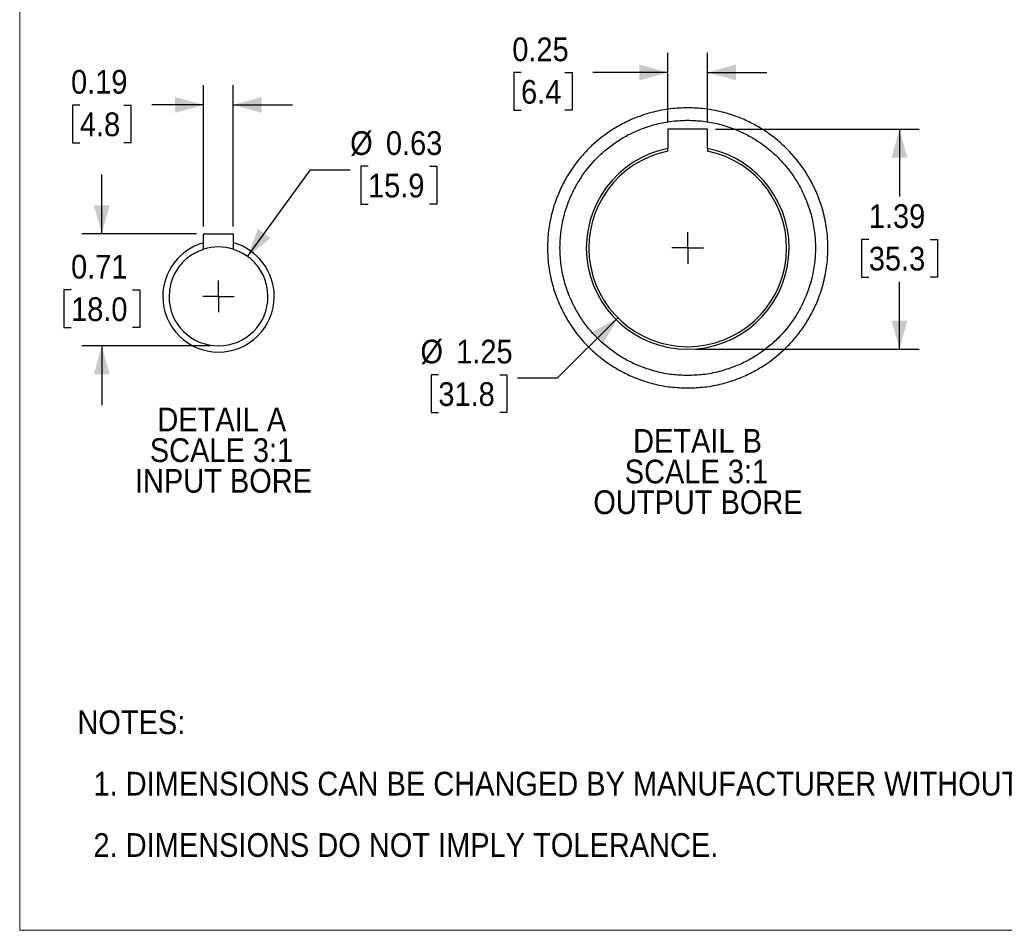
# Model space of a CAD drawing. Header units: inches. Extents: x 0 to 51, y 0 to 33.
# Tile 1 of 15: x 0 to 18.7, y 0 to 17.3. Entities that reach past the tile are written whole.
import ezdxf

# ---------------------------------------------------------------- set-up
doc = ezdxf.new("R2010")
doc.units = ezdxf.units.IN
doc.header["$LTSCALE"] = 3
doc.header["$MEASUREMENT"] = 0
doc.linetypes.add('SLD-Center', pattern=[0.75, 0.6, -0.05, 0.05, -0.05])
doc.linetypes.add('SLD-Solid', pattern=[0])
doc.layers.add('CENTER', color=40, linetype='SLD-Center')
doc.layers.add('SLD-DEFPOINTS', color=7, linetype='Continuous')
doc.layers.add('DIMENSIONS', color=140, linetype='SLD-Solid', lineweight=25)
doc.layers.add('TEXT', color=140, linetype='SLD-Solid', lineweight=25)
doc.styles.add('SLDTEXTSTYLE0', font='GOTHIC.TTF', dxfattribs={"width": 0.913})
doc.dimstyles.new('SLDDIMSTYLE10', dxfattribs={"dimtxt": 0.45, "dimasz": 0.54, "dimexe": 0, "dimexo": 0.0625, "dimgap": 0.1125, "dimtad": 0, "dimtih": 1, "dimtoh": 1, "dimlfac": 0.333333, "dimrnd": 1e-09, "dimdsep": 46, "dimtxsty": 'SLDTEXTSTYLE0', "dimsah": 1, "dimcen": 0, "dimadec": 0, "dimazin": 2, "dimtfac": 1, "dimtofl": 0, "dimtmove": 0, "dimatfit": 3, "dimfxl": 0, "dimfrac": 2, "dimtolj": 1, "dimtzin": 12, "dimarcsym": 0})
doc.dimstyles.new('SLDDIMSTYLE11', dxfattribs={"dimtxt": 0.45, "dimasz": 0.54, "dimexe": 0, "dimexo": 0.0625, "dimgap": 0.1125, "dimtad": 0, "dimtih": 1, "dimtoh": 1, "dimlfac": 0.333333, "dimrnd": 1e-09, "dimdsep": 46, "dimtxsty": 'SLDTEXTSTYLE0', "dimsah": 1, "dimcen": 0.09, "dimadec": 0, "dimazin": 2, "dimtfac": 1, "dimtmove": 0, "dimatfit": 0, "dimfxl": 0, "dimfrac": 2, "dimtolj": 1, "dimtzin": 12, "dimarcsym": 0})
doc.dimstyles.new('SLDDIMSTYLE12', dxfattribs={"dimtxt": 0.45, "dimasz": 0.54, "dimexe": 0, "dimexo": 0.0625, "dimgap": 0.1125, "dimtad": 0, "dimtih": 1, "dimtoh": 1, "dimlfac": 0.333333, "dimrnd": 1e-09, "dimdsep": 46, "dimtxsty": 'SLDTEXTSTYLE0', "dimsah": 1, "dimcen": 0.09, "dimadec": 0, "dimazin": 2, "dimtfac": 1, "dimtdec": 3, "dimtmove": 0, "dimatfit": 0, "dimfxl": 0, "dimfrac": 2, "dimtolj": 1, "dimtzin": 12, "dimarcsym": 0})
doc.dimstyles.new('SLDDIMSTYLE13', dxfattribs={"dimtxt": 0.45, "dimasz": 0.54, "dimexe": 0, "dimexo": 0.0625, "dimgap": 0.1125, "dimtad": 0, "dimtih": 1, "dimtoh": 1, "dimlfac": 0.333333, "dimrnd": 1e-09, "dimzin": 12, "dimdsep": 46, "dimtxsty": 'SLDTEXTSTYLE0', "dimsah": 1, "dimcen": 0, "dimadec": 0, "dimazin": 3, "dimtfac": 1, "dimtofl": 0, "dimtmove": 0, "dimatfit": 3, "dimfxl": 0, "dimfrac": 2, "dimtolj": 1, "dimtzin": 12, "dimarcsym": 0})
doc.dimstyles.new('SLDDIMSTYLE14', dxfattribs={"dimtxt": 0.45, "dimasz": 0.54, "dimexe": 0, "dimexo": 0.0625, "dimgap": 0.1125, "dimtad": 0, "dimtih": 1, "dimtoh": 1, "dimlfac": 0.333333, "dimrnd": 1e-09, "dimzin": 12, "dimdsep": 46, "dimtxsty": 'SLDTEXTSTYLE0', "dimsah": 1, "dimcen": 0.09, "dimadec": 0, "dimazin": 3, "dimtfac": 1, "dimtdec": 3, "dimtofl": 0, "dimtmove": 0, "dimatfit": 3, "dimfxl": 0, "dimfrac": 2, "dimtolj": 1, "dimtzin": 12, "dimarcsym": 0})

# ---------------------------------------------------------------- blocks, each defined once
blk = doc.blocks.new('Block2')
at = {"color": 7, "linetype": 'SLD-Solid', "lineweight": 18}
for p, q in [((0, 0), (0, 33)), ((51, 0), (0, 0))]:
    blk.add_line(p, q, dxfattribs=at)
blk = doc.blocks.new('SW_NOTE_0')
at = {"layer": 'TEXT', "color": 0, "char_height": 0.45, "attachment_point": 1, "style": 'SLDTEXTSTYLE0'}
for s, insert in [('NOTES:', (0, 0.575)), ('  1. DIMENSIONS CAN BE CHANGED BY MANUFACTURER WITHOUT NOTICE.', (0, -0.589)), ('  2. DIMENSIONS DO NOT IMPLY TOLERANCE.', (0, -1.753))]:
    blk.add_mtext(s, dxfattribs=dict(at, insert=insert))
blk = doc.blocks.new('_D_23')
at = {"layer": 'DIMENSIONS'}
for p, q in [((4.32, 12.782), (5.515, 14.425)), ((5.515, 14.425), (6.265, 14.425)), ((6.604, 14.492), (6.467, 14.492)), ((6.467, 14.492), (6.467, 13.777)), ((7.768, 14.492), (7.905, 14.492)), ((7.905, 14.492), (7.905, 13.777)), ((6.467, 13.777), (6.604, 13.777)), ((7.905, 13.777), (7.768, 13.777))]:
    blk.add_line(p, q, dxfattribs=at)
blk.add_solid([(4.32, 12.782), (4.759, 13.131), (4.516, 13.307)], dxfattribs=at)
at = {"layer": 'DIMENSIONS', "char_height": 0.45, "attachment_point": 1, "style": 'SLDTEXTSTYLE0'}
for s, insert in [('%%c', (6.265, 15.158)), ('0.63', (6.943, 15.158)), ('15.9', (6.604, 14.352))]:
    blk.add_mtext(s, dxfattribs=dict(at, insert=insert))
blk = doc.blocks.new('_D_24')
at = {"layer": 'DIMENSIONS'}
for p, q in [((3.487, 13.352), (3.487, 16.032)), ((4.05, 13.352), (4.05, 16.032)), ((1.141, 15.654), (1.004, 15.654)), ((1.004, 15.654), (1.004, 14.939)), ((1.972, 15.654), (2.109, 15.654)), ((2.109, 15.654), (2.109, 14.939)), ((3.487, 15.657), (2.504, 15.657)), ((4.05, 15.657), (5.175, 15.657)), ((1.004, 14.939), (1.141, 14.939)), ((2.109, 14.939), (1.972, 14.939))]:
    blk.add_line(p, q, dxfattribs=at)
for points in [[(3.487, 15.657), (2.947, 15.807), (2.947, 15.507)], [(4.05, 15.657), (4.59, 15.507), (4.59, 15.807)]]:
    blk.add_solid(points, dxfattribs=at)
at = {"layer": 'DIMENSIONS', "char_height": 0.45, "attachment_point": 1, "style": 'SLDTEXTSTYLE0'}
for s, insert in [('0.19', (0.974, 16.32)), ('4.8', (1.141, 15.514))]:
    blk.add_mtext(s, dxfattribs=dict(at, insert=insert))
blk = doc.blocks.new('_D_25')
at = {"layer": 'DIMENSIONS'}
for p, q in [((1.556, 13.214), (1.556, 14.339)), ((3.349, 13.214), (1.181, 13.214)), ((0.974, 12.147), (0.837, 12.147)), ((0.837, 12.147), (0.837, 11.432)), ((2.138, 12.147), (2.275, 12.147)), ((2.275, 12.147), (2.275, 11.432)), ((0.837, 11.432), (0.974, 11.432)), ((2.275, 11.432), (2.138, 11.432)), ((3.619, 11.086), (1.181, 11.086)), ((1.556, 11.086), (1.556, 9.961))]:
    blk.add_line(p, q, dxfattribs=at)
for points in [[(1.556, 13.214), (1.706, 13.754), (1.406, 13.754)], [(1.556, 11.086), (1.406, 10.546), (1.706, 10.546)]]:
    blk.add_solid(points, dxfattribs=at)
at = {"layer": 'DIMENSIONS', "char_height": 0.45, "attachment_point": 1, "style": 'SLDTEXTSTYLE0'}
for s, insert in [('0.71', (0.974, 12.813)), ('18.0', (0.974, 12.007))]:
    blk.add_mtext(s, dxfattribs=dict(at, insert=insert))
blk = doc.blocks.new('SW_NOTE_1')
at = {"layer": 'TEXT', "color": 0, "char_height": 0.45, "attachment_point": 2, "style": 'SLDTEXTSTYLE0'}
for s, insert in [('DETAIL A', (1.209, 0.575)), ('SCALE 3:1', (1.203, -0.007)), ('INPUT BORE', (1.24, -0.589))]:
    blk.add_mtext(s, dxfattribs=dict(at, insert=insert))
blk = doc.blocks.new('SW_CENTERMARKSYMBOL_14')
at = {"layer": 'CENTER', "color": 0}
for q in [(0, 0.3), (-0.3, 0), (0, -0.3), (0.3, 0)]:
    blk.add_line((0, 0), q, dxfattribs=at)
blk = doc.blocks.new('_D_26')
at = {"layer": 'DIMENSIONS'}
for p, q in [((12.289, 15.345), (12.289, 16.648)), ((13.039, 15.345), (13.039, 16.648)), ((9.505, 16.27), (9.368, 16.27)), ((9.368, 16.27), (9.368, 15.555)), ((10.336, 16.27), (10.473, 16.27)), ((10.473, 16.27), (10.473, 15.555)), ((12.289, 16.273), (10.868, 16.273)), ((13.039, 16.273), (14.164, 16.273)), ((9.368, 15.555), (9.505, 15.555)), ((10.473, 15.555), (10.336, 15.555))]:
    blk.add_line(p, q, dxfattribs=at)
for points in [[(12.289, 16.273), (11.749, 16.423), (11.749, 16.123)], [(13.039, 16.273), (13.579, 16.123), (13.579, 16.423)]]:
    blk.add_solid(points, dxfattribs=at)
at = {"layer": 'DIMENSIONS', "char_height": 0.45, "attachment_point": 1, "style": 'SLDTEXTSTYLE0'}
for s, insert in [('0.25', (9.339, 16.936)), ('6.4', (9.505, 16.13))]:
    blk.add_mtext(s, dxfattribs=dict(at, insert=insert))
blk = doc.blocks.new('_D_27')
at = {"layer": 'DIMENSIONS'}
for p, q in [((11.339, 11.619), (10.19, 10.471)), ((7.937, 10.537), (7.8, 10.537)), ((7.8, 10.537), (7.8, 9.823)), ((9.101, 10.537), (9.238, 10.537)), ((9.238, 10.537), (9.238, 9.823)), ((10.19, 10.471), (9.44, 10.471)), ((7.8, 9.823), (7.937, 9.823)), ((9.238, 9.823), (9.101, 9.823))]:
    blk.add_line(p, q, dxfattribs=at)
blk.add_solid([(11.339, 11.619), (10.851, 11.344), (11.063, 11.131)], dxfattribs=at)
at = {"layer": 'DIMENSIONS', "char_height": 0.45, "attachment_point": 1, "style": 'SLDTEXTSTYLE0'}
for s, insert in [('%%c', (7.598, 11.203)), ('1.25', (8.276, 11.203)), ('31.8', (7.937, 10.397))]:
    blk.add_mtext(s, dxfattribs=dict(at, insert=insert))
blk = doc.blocks.new('_D_28')
at = {"layer": 'DIMENSIONS'}
for p, q in [((13.189, 15.195), (17.054, 15.195)), ((16.679, 15.195), (16.679, 13.918)), ((16.098, 13.106), (15.96, 13.106)), ((15.96, 13.106), (15.96, 12.391)), ((17.261, 13.106), (17.398, 13.106)), ((17.398, 13.106), (17.398, 12.391)), ((15.96, 12.391), (16.098, 12.391)), ((17.398, 12.391), (17.261, 12.391)), ((16.679, 11.023), (16.679, 12.3)), ((12.814, 11.023), (17.054, 11.023))]:
    blk.add_line(p, q, dxfattribs=at)
for points in [[(16.679, 15.195), (16.529, 14.655), (16.829, 14.655)], [(16.679, 11.023), (16.829, 11.563), (16.529, 11.563)]]:
    blk.add_solid(points, dxfattribs=at)
at = {"layer": 'DIMENSIONS', "char_height": 0.45, "attachment_point": 1, "style": 'SLDTEXTSTYLE0'}
for s, insert in [('1.39', (16.098, 13.772)), ('35.3', (16.098, 12.966))]:
    blk.add_mtext(s, dxfattribs=dict(at, insert=insert))
blk = doc.blocks.new('SW_NOTE_2')
at = {"layer": 'TEXT', "color": 0, "char_height": 0.45, "attachment_point": 2, "style": 'SLDTEXTSTYLE0'}
for s, insert in [('DETAIL B', (1.174, 0.575)), ('SCALE 3:1', (1.153, -0.007)), ('OUTPUT BORE', (1.183, -0.589))]:
    blk.add_mtext(s, dxfattribs=dict(at, insert=insert))
blk = doc.blocks.new('SW_CENTERMARKSYMBOL_15')
at = {"layer": 'CENTER', "color": 0}
for q in [(0, 0.3), (-0.3, 0), (0, -0.3), (0.3, 0)]:
    blk.add_line((0, 0), q, dxfattribs=at)

msp = doc.modelspace()

# ---------------------------------------------------------------- linework, layer by layer
for p, q in [((13.039, 15.195), (12.289, 15.195)), ((12.289, 15.195), (12.289, 14.831)), ((13.039, 14.831), (13.039, 15.195)), ((12.289, 14.782), (12.289, 14.831)), ((13.039, 14.831), (13.039, 14.782)), ((3.487, 13.041), (3.487, 13.202)), ((3.499, 13.214), (4.038, 13.214)), ((4.05, 13.202), (4.05, 13.041)), ((3.487, 12.918), (3.487, 13.041)), ((4.05, 13.041), (4.05, 12.918))]:
    msp.add_line(p, q)
for centre, radius, start, end in [((12.664, 12.945), 1.922, 101.2483, 270), ((12.664, 12.945), 1.875, 101.537, 78.463), ((12.664, 12.945), 1.922, 270, 78.7517), ((3.499, 13.202), 0.0118, 89.9999, 180), ((4.038, 13.202), 0.0118, 0, 90.0001), ((3.769, 12.024), 1.056, 105.4521, 180), ((3.769, 12.024), 0.938, 72.7436, 107.2482), ((3.769, 12.024), 1.056, 0, 74.5479), ((3.769, 12.024), 1.056, 180, 360), ((3.769, 12.024), 0.938, 180, 360)]:
    msp.add_arc(centre, radius, start, end)
for points, knots in [([(12.664, 15.603), (12.556, 15.599), (12.337, 15.591), (12.008, 15.527), (11.707, 15.431), (11.44, 15.309), (11.127, 15.126), (10.843, 14.895), (10.598, 14.624), (10.437, 14.404), (10.301, 14.17), (10.179, 13.902), (10.082, 13.602), (10.02, 13.273), (10, 12.945), (10.02, 12.618), (10.082, 12.289), (10.179, 11.988), (10.301, 11.721), (10.483, 11.408), (10.714, 11.124), (10.986, 10.879), (11.206, 10.718), (11.44, 10.582), (11.707, 10.46), (12.008, 10.363), (12.337, 10.299), (12.556, 10.292), (12.664, 10.288)], [0, 0, 0, 0, 0.03882, 0.078844, 0.119997, 0.152163, 0.184336, 0.249956, 0.282806, 0.315664, 0.34783, 0.380003, 0.421149, 0.461175, 0.5, 0.538818, 0.578844, 0.619997, 0.652163, 0.684336, 0.749956, 0.782806, 0.815664, 0.84783, 0.880003, 0.921149, 0.961177, 1, 1, 1, 1]), ([(12.664, 10.288), (12.772, 10.292), (12.992, 10.299), (13.321, 10.363), (13.622, 10.46), (13.889, 10.582), (14.201, 10.764), (14.486, 10.995), (14.731, 11.267), (14.892, 11.487), (15.028, 11.721), (15.15, 11.988), (15.247, 12.289), (15.309, 12.618), (15.329, 12.945), (15.309, 13.273), (15.247, 13.602), (15.15, 13.902), (15.028, 14.17), (14.846, 14.482), (14.615, 14.767), (14.343, 15.012), (14.123, 15.172), (13.889, 15.309), (13.622, 15.431), (13.321, 15.527), (12.992, 15.591), (12.772, 15.599), (12.664, 15.603)], [0, 0, 0, 0, 0.03882, 0.078844, 0.119997, 0.152163, 0.184336, 0.249956, 0.282806, 0.315664, 0.34783, 0.380003, 0.421149, 0.461175, 0.5, 0.538818, 0.578844, 0.619997, 0.652163, 0.684336, 0.749956, 0.782806, 0.815664, 0.84783, 0.880003, 0.921149, 0.961177, 1, 1, 1, 1]), ([(12.664, 10.524), (12.566, 10.527), (12.366, 10.534), (12.066, 10.593), (11.792, 10.681), (11.549, 10.792), (11.264, 10.958), (11.005, 11.168), (10.782, 11.416), (10.635, 11.617), (10.511, 11.83), (10.4, 12.073), (10.311, 12.347), (10.255, 12.647), (10.237, 12.945), (10.255, 13.244), (10.311, 13.543), (10.4, 13.817), (10.511, 14.061), (10.677, 14.346), (10.888, 14.605), (11.135, 14.828), (11.336, 14.974), (11.549, 15.099), (11.792, 15.21), (12.066, 15.298), (12.366, 15.356), (12.566, 15.363), (12.664, 15.366)], [0, 0, 0, 0, 0.03882, 0.078844, 0.119997, 0.152162, 0.184336, 0.249956, 0.282806, 0.315664, 0.34783, 0.380003, 0.421149, 0.461175, 0.5, 0.538818, 0.578844, 0.619997, 0.652162, 0.684336, 0.749956, 0.782806, 0.815664, 0.84783, 0.880003, 0.921149, 0.961176, 1, 1, 1, 1]), ([(12.664, 15.366), (12.763, 15.363), (12.963, 15.356), (13.262, 15.298), (13.536, 15.21), (13.78, 15.099), (14.065, 14.933), (14.324, 14.722), (14.547, 14.475), (14.694, 14.274), (14.818, 14.061), (14.929, 13.817), (15.018, 13.543), (15.074, 13.244), (15.092, 12.945), (15.074, 12.647), (15.018, 12.347), (14.929, 12.073), (14.818, 11.83), (14.652, 11.545), (14.441, 11.286), (14.194, 11.063), (13.993, 10.916), (13.78, 10.792), (13.537, 10.681), (13.262, 10.593), (12.963, 10.534), (12.763, 10.527), (12.664, 10.524)], [0, 0, 0, 0, 0.03882, 0.078844, 0.119997, 0.152162, 0.184336, 0.249956, 0.282806, 0.315664, 0.34783, 0.380003, 0.421149, 0.461175, 0.5, 0.538818, 0.578844, 0.619997, 0.652162, 0.684336, 0.749956, 0.782806, 0.815664, 0.84783, 0.880003, 0.921149, 0.961176, 1, 1, 1, 1]), ([(3.487, 12.918), (3.396, 12.88), (3.212, 12.803), (3.001, 12.587), (2.858, 12.321), (2.84, 12.123), (2.831, 12.024)], [0, 0, 0, 0, 0.25, 0.5, 0.75, 1, 1, 1, 1]), ([(4.706, 12.024), (4.697, 12.123), (4.679, 12.321), (4.536, 12.587), (4.325, 12.803), (4.142, 12.88), (4.05, 12.918)], [0, 0, 0, 0, 0.25, 0.5, 0.75, 1, 1, 1, 1])]:
    msp.add_open_spline(points, degree=3, knots=knots)

# ---------------------------------------------------------------- block references
at = {"layer": 'CENTER'}
for name, p in [('SW_CENTERMARKSYMBOL_15', (12.664, 12.945)), ('SW_CENTERMARKSYMBOL_14', (3.769, 12.024))]:
    msp.add_blockref(name, p, dxfattribs=at)
at = {"layer": 'SLD-DEFPOINTS'}
msp.add_blockref('Block2', (0, 0), dxfattribs=at)
at = {"layer": 'TEXT'}
for name, p in [('SW_NOTE_1', (2.623, 9.34)), ('SW_NOTE_2', (11.676, 8.935)), ('SW_NOTE_0', (1.094, 3.596))]:
    msp.add_blockref(name, p, dxfattribs=at)

# ---------------------------------------------------------------- dimensions: what is measured, and where the dimension line sits
at = {"layer": 'DIMENSIONS'}
for base, p1, p2, picture, middle in [((13.039, 16.273), (12.289, 15.195), (13.039, 15.195), '_D_26', (9.92, 16.273)), ((4.05, 15.657), (3.487, 13.202), (4.05, 13.202), '_D_24', (1.556, 15.657))]:
    dim = msp.add_linear_dim(base=base, p1=p1, p2=p2, dimstyle='SLDDIMSTYLE11', dxfattribs=at)
    dim.commit()
    dim.dimension.update_dxf_attribs({"geometry": picture, "text_midpoint": middle, "dimtype": 160})
for p1, p2, dimstyle, picture, middle in [((3.2173, 11.2656), (4.32, 12.7823), 'SLDDIMSTYLE10', '_D_23', (7.1859, 14.4255)), ((13.99, 14.271), (11.339, 11.619), 'SLDDIMSTYLE13', '_D_27', (8.519, 10.471))]:
    dim = msp.add_diameter_dim_2p(p1=p1, p2=p2, dimstyle=dimstyle, dxfattribs=at)
    dim.commit()
    dim.dimension.update_dxf_attribs({"geometry": picture, "text_midpoint": middle, "dimtype": 163})
for base, p1, p2, dimstyle, picture, middle in [((16.679, 15.195), (12.664, 11.023), (13.039, 15.195), 'SLDDIMSTYLE14', '_D_28', (16.679, 13.109)), ((1.556, 11.086), (3.499, 13.214), (3.769, 11.086), 'SLDDIMSTYLE12', '_D_25', (1.556, 12.15))]:
    dim = msp.add_linear_dim(base=base, p1=p1, p2=p2, angle=90, dimstyle=dimstyle, dxfattribs=at)
    dim.commit()
    dim.dimension.update_dxf_attribs({"geometry": picture, "text_midpoint": middle, "dimtype": 160})

doc.saveas('drawing.dxf')
